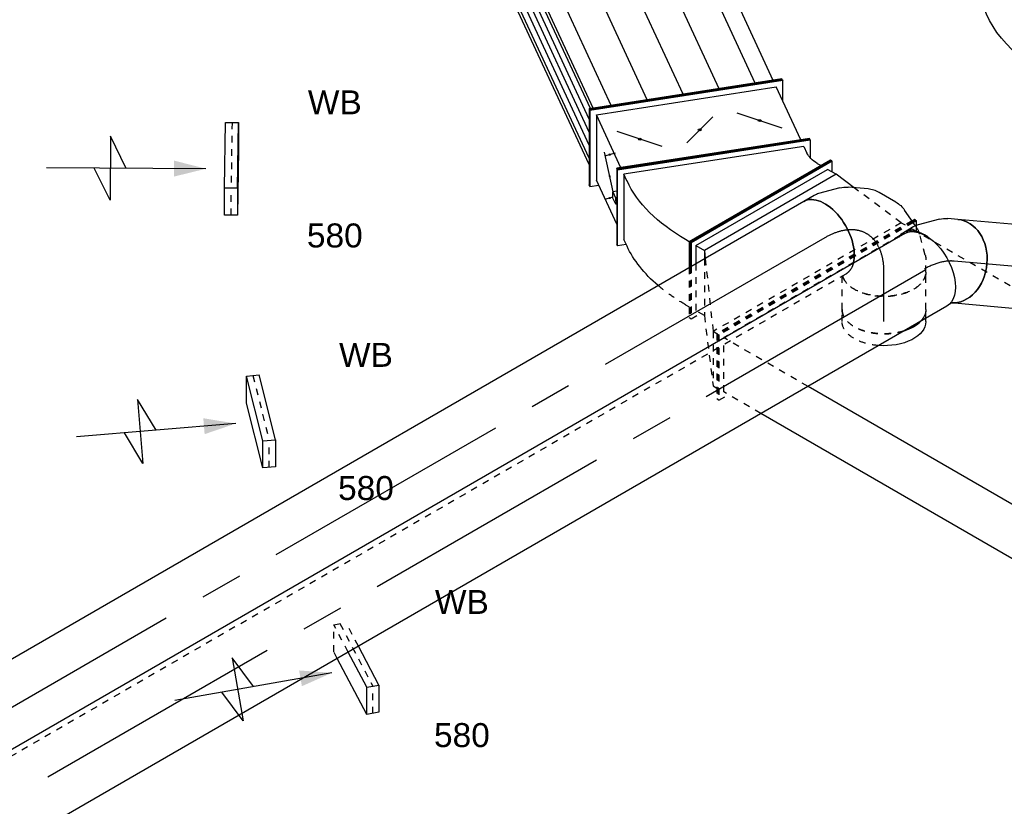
# Model space of a CAD drawing. Extents: x -132501 to 411300, y -42818 to 427495.
# Tile 136 of 256: x -408 to 3292, y 75901 to 78855. Entities that reach past the tile are written whole.
import ezdxf
from ezdxf.enums import TextEntityAlignment as Align

# ---------------------------------------------------------------- set-up
doc = ezdxf.new("R2010")
doc.units = 0
doc.header["$LTSCALE"] = 50
doc.linetypes.add('CENTER2', pattern=[28.575, 19.05, -3.175, 3.175, -3.175])
doc.linetypes.add('STREEPJES', pattern=[0.1, 0.05, -0.05])
doc.layers.get('0').update_dxf_attribs({"linetype": 'CONTINUOUS'})
for name, color, linetype in [('WL570---_RETOUR', 112, 'CONTINUOUS'), ('WL570---_RETOUR_HL', 8, 'CONTINUOUS'), ('WL570---_RETOUR_RST', 2, 'CONTINUOUS'), ('WL570---_RETOUR_RST_HL', 1, 'CONTINUOUS'), ('WL570---_TOEVOER', 3, 'CONTINUOUS'), ('WL570---_TOEVOER_HL', 8, 'CONTINUOUS'), ('WM570---_RETOUR_PR', 1, 'CONTINUOUS'), ('WM570---_RETOUR_RST_PR', 1, 'CONTINUOUS'), ('WM570---_TOEVOER_PR', 1, 'CONTINUOUS')]:
    doc.layers.add(name, color=color, linetype=linetype)
doc.styles.add('BURO-018', font='ARIAL.TTF', dxfattribs={"height": 63})

# ---------------------------------------------------------------- blocks, each defined once
blk = doc.blocks.new('*U1727')
at = {"color": 2, "ltscale": 10}
for p, q in [((-489.1, 412.3, 11313), (-486, 412.3, 11313)), ((-229.8, 292, 11313), (-489.1, 412.3, 11313)), ((-226.8, 292, 11313), (-486, 412.3, 11313)), ((430.1, 412.3, 11313), (420.8, 380.2, 11313)), ((433.2, 412.3, 11313), (430.1, 412.3, 11313)), ((689.3, 292, 11313), (430.1, 412.3, 11313)), ((692.4, 292, 11313), (433.2, 412.3, 11313)), ((-416.9, 380.2, 11313), (441.8, 380.2, 11313)), ((441.8, 380.2, 11313), (664, 277.1, 11313)), ((-394.7, 369.9, 11313), (464, 369.9, 11313)), ((-350.2, 349.3, 11313), (508.5, 349.3, 11313)), ((-305.8, 328.7, 11313), (552.9, 328.7, 11313)), ((-261.4, 308.1, 11313), (597.4, 308.1, 11313)), ((-433.2, -412.3, 11313), (-229.8, 292, 11313)), ((-430.1, -412.3, 11313), (-226.8, 292, 11313)), ((-231.1, 277.1, 11313), (664, 277.1, 11313)), ((-229.8, 292, 11313), (-226.8, 292, 11313)), ((-228.1, 287.4, 11313), (641.8, 287.4, 11313)), ((474.2, -380.2, 11313), (664, 277.1, 11313)), ((486, -412.3, 11313), (689.3, 292, 11313)), ((489.1, -412.3, 11313), (692.4, 292, 11313)), ((692.4, 292, 11313), (689.3, 292, 11313)), ((-250, 211.4, 11313), (645, 211.4, 11313)), ((-288, 79.9, 11313), (607.1, 79.9, 11313)), ((-325.9, -51.6, 11313), (569.1, -51.6, 11313)), ((-363.9, -183, 11313), (531.2, -183, 11313)), ((-401.8, -314.5, 11313), (493.2, -314.5, 11313)), ((-420.8, -380.2, 11313), (474.2, -380.2, 11313)), ((416.9, -380.2, 11313), (486, -412.3, 11313)), ((-433.2, -412.3, 11313), (-430.1, -412.3, 11313)), ((489.1, -412.3, 11313), (486, -412.3, 11313))]:
    blk.add_line(p, q, dxfattribs=at)
at = {"layer": 'WM570---_TOEVOER_PR', "color": 1, "style": 'BURO-018'}
blk.add_attdef('POSNR', text='', height=90, dxfattribs=at).set_placement((0, 0), align=Align.MIDDLE)
blk = doc.blocks.new('*U1794')
at = {"ltscale": 10}
blk.add_hatch(color=0, dxfattribs=at).paths.add_polyline_path([(93.2, 0), (213.2, 30), (213.2, -30)])
at = {"color": 0, "ltscale": 10}
for p, q in [((-72.8, 76, 12378.8), (-55.1, 176.6, 12378.8)), ((-55.1, 176.6, 12378.8), (-8.5, 176.6, 12378.8)), ((-8.5, 176.6, 12378.8), (-26.1, 76, 12378.8)), ((-8.5, 176.6, 12378.8), (64.4, -50, 12378.8)), ((453.2, -120, 12378.8), (453.2, 120, 12378.8)), ((453.2, 120, 12378.8), (513.2, 0, 12378.8)), ((-72.8, 76, 12378.8), (-22.1, -81.5, 12378.8)), ((-26.1, 76, 12378.8), (-72.8, 76, 12378.8)), ((-26.1, 76, 12378.8), (19.6, -66.3, 12378.8)), ((93.2, 0, 12378.8), (693.2, 0, 12378.8)), ((393.2, 0, 12378.8), (453.2, -120, 12378.8))]:
    blk.add_line(p, q, dxfattribs=at)
at = {"color": 8, "linetype": 'STREEPJES', "ltscale": 10}
for p, q in [((-31.8, 176.6, 12378.8), (-49.4, 76, 12378.8)), ((31.8, -176.6, 12378.8), (-49.4, 76, 12378.8)), ((19.6, -66.3, 12378.8), (55.1, -176.6, 12378.8)), ((64.4, -50, 12378.8), (72.8, -76, 12378.8)), ((-22.1, -81.5, 12378.8), (8.5, -176.6, 12378.8)), ((72.8, -76, 12378.8), (55.1, -176.6, 12378.8)), ((55.1, -176.6, 12378.8), (8.5, -176.6, 12378.8))]:
    blk.add_line(p, q, dxfattribs=at)
at = {"layer": 'WL570---_RETOUR_RST_HL', "linetype": 'CENTER2'}
blk.add_circle((0, 0, 12378.8), 0.075, dxfattribs=at)
at = {"layer": 'WL570---_RETOUR_RST', "color": 1, "style": 'BURO-018'}
for tag in ['MC', 'Q']:
    blk.add_attdef(tag, text='', height=90, dxfattribs=at).set_placement((0, 0), align=Align.MIDDLE)
at = {"layer": 'WM570---_RETOUR_RST_PR', "color": 1, "style": 'BURO-018'}
blk.add_attdef('POSNR', text='', height=90, dxfattribs=at).set_placement((0, 0), align=Align.MIDDLE)
blk = doc.blocks.new('*U1796')
at = {"ltscale": 10}
h = blk.add_hatch(color=0, dxfattribs=at)
edge = h.paths.add_edge_path()
edge.add_ellipse((20.8, 363), major_axis=(2.88, -0.83), ratio=0.211325, start_angle=0, end_angle=360)
h = blk.add_hatch(color=0, dxfattribs=at)
edge = h.paths.add_edge_path()
edge.add_ellipse((94.9, 328.7), major_axis=(2.88, -0.83), ratio=0.211325, start_angle=0, end_angle=360)
h = blk.add_hatch(color=0, dxfattribs=at)
edge = h.paths.add_edge_path()
edge.add_ellipse((168.9, 294.3), major_axis=(2.88, -0.83), ratio=0.211325, start_angle=0, end_angle=360)
h = blk.add_hatch(color=0, dxfattribs=at)
edge = h.paths.add_edge_path()
edge.add_ellipse((174.3, 167.6), major_axis=(-2.46, -5.29), ratio=0.57735, start_angle=0, end_angle=360)
h = blk.add_hatch(color=0, dxfattribs=at)
edge = h.paths.add_edge_path()
edge.add_ellipse((111.1, -51.6), major_axis=(-2.46, -5.29), ratio=0.57735, start_angle=0, end_angle=360)
h = blk.add_hatch(color=0, dxfattribs=at)
edge = h.paths.add_edge_path()
edge.add_ellipse((47.8, -270.7), major_axis=(-2.46, -5.29), ratio=0.57735, start_angle=0, end_angle=360)
at = {"color": 0, "ltscale": 10}
for p, q in [((-150.9, 412.3, 10563.4), (-147.8, 412.3, 10563.4)), ((108.3, 292, 10563.4), (-150.9, 412.3, 10563.4)), ((111.4, 292, 10563.4), (-147.8, 412.3, 10563.4)), ((91.9, 412.3, 10563.4), (82.7, 380.2, 10563.4)), ((95, 412.3, 10563.4), (91.9, 412.3, 10563.4)), ((351.2, 292, 10563.4), (91.9, 412.3, 10563.4)), ((354.2, 292, 10563.4), (95, 412.3, 10563.4)), ((-78.7, 380.2, 10563.4), (103.7, 380.2, 10563.4)), ((18.8, 351.1, 10563.4), (24.3, 383.5, 10563.4)), ((325.9, 277.1, 10563.4), (103.7, 380.2, 10563.4)), ((-10.4, 348.5, 10563.4), (-9.2, 352.6, 10563.4)), ((-9.2, 352.6, 10563.4), (15.4, 352.6, 10563.4)), ((13, 342.3, 10563.4), (-9.2, 352.6, 10563.4)), ((11.9, 338.2, 10563.4), (13, 342.3, 10563.4)), ((37.6, 342.3, 10563.4), (13, 342.3, 10563.4)), ((15.4, 352.6, 10563.4), (37.6, 342.3, 10563.4)), ((33.5, 328.1, 10563.4), (37.6, 342.3, 10563.4)), ((37.4, 341.5, 10563.4), (186.4, 308.2, 10563.4)), ((165.5, 273.9, 10563.4), (172.4, 314.7, 10563.4)), ((-95, -412.3, 10563.4), (108.3, 292, 10563.4)), ((-91.9, -412.3, 10563.4), (111.4, 292, 10563.4)), ((107.1, 277.1, 10563.4), (325.9, 277.1, 10563.4)), ((108.3, 292, 10563.4), (111.4, 292, 10563.4)), ((325.9, 277.1, 10563.4), (136.1, -380.2, 10563.4)), ((147.8, -412.3, 10563.4), (351.2, 292, 10563.4)), ((150.9, -412.3, 10563.4), (354.2, 292, 10563.4)), ((354.2, 292, 10563.4), (351.2, 292, 10563.4)), ((113.3, 102.8, 10563.4), (235.4, 232.3, 10563.4)), ((87.4, 13.2, 10563.4), (134.8, -116.3, 10563.4)), ((-13.2, -335.4, 10563.4), (108.9, -205.9, 10563.4)), ((-82.7, -380.2, 10563.4), (136.1, -380.2, 10563.4)), ((78.7, -380.2, 10563.4), (147.8, -412.3, 10563.4)), ((-95, -412.3, 10563.4), (-91.9, -412.3, 10563.4)), ((150.9, -412.3, 10563.4), (147.8, -412.3, 10563.4))]:
    blk.add_line(p, q, dxfattribs=at)
for centre, major_axis, ratio in [((20.8, 363, 10563.4), (2.88, -0.83), 0.211325), ((94.9, 328.7, 10563.4), (2.88, -0.83), 0.211325), ((168.9, 294.3, 10563.4), (2.88, -0.83), 0.211325), ((174.3, 167.6, 10563.4), (-2.46, -5.29), 0.57735), ((111.1, -51.6, 10563.4), (-2.46, -5.29), 0.57735), ((47.8, -270.7, 10563.4), (-2.46, -5.29), 0.57735)]:
    blk.add_ellipse(centre, major_axis=major_axis, ratio=ratio, dxfattribs=at)
at = {"layer": 'WM570---_TOEVOER_PR', "color": 1, "style": 'BURO-018'}
blk.add_attdef('POSNR', text='', height=90, dxfattribs=at).set_placement((0, 0), align=Align.MIDDLE)
blk = doc.blocks.new('*U1797')
at = {"color": 0, "ltscale": 10}
for p, q in [((-128.3, 388.9, 11307.1), (-124.2, 388.9, 11307.1)), ((14.6, 141.4, 11307.1), (-128.3, 388.9, 11307.1)), ((18.7, 141.4, 11307.1), (-124.2, 388.9, 11307.1)), ((-87.5, 353.6, 11307.1), (-103.8, 353.6, 11307.1)), ((304.4, 172.7, 11307.1), (326.1, 185.2, 11307.1)), ((326.1, 185.2, 11307.1), (469, -62.3, 11307.1)), ((424.1, -34.6, 11307.1), (301.7, 177.5, 11307.1)), ((-291.6, -388.9, 11307.1), (14.6, 141.4, 11307.1)), ((-287.5, -388.9, 11307.1), (18.7, 141.4, 11307.1)), ((14.6, 141.4, 11307.1), (18.7, 141.4, 11307.1)), ((18.7, 141.4, 11307.1), (35, 141.4, 11307.1)), ((424.1, -34.6, 11307.1), (437.1, -57.1, 11307.1)), ((469, -62.3, 11307.1), (-180.5, -437.3, 11307.1)), ((470.4, -64.8, 11307.1), (-179.1, -439.8, 11307.1)), ((-169.1, -407.1, 11307.1), (437.1, -57.1, 11307.1)), ((470.4, -64.8, 11307.1), (469, -62.3, 11307.1)), ((-250.8, -353.6, 11307.1), (-267.1, -353.6, 11307.1)), ((-180.5, -437.3, 11307.1), (-227.7, -355.7, 11307.1)), ((-291.6, -388.9, 11307.1), (-287.5, -388.9, 11307.1)), ((-169.1, -407.1, 11307.1), (-182.1, -384.6, 11307.1)), ((-179.1, -439.8, 11307.1), (-180.5, -437.3, 11307.1))]:
    blk.add_line(p, q, dxfattribs=at)
at = {"color": 0, "ltscale": 10, "extrusion": (3.51927e-17, -4.37803e-17, -1)}
for centre, major_axis in [((-434.5, -247.5, 11307.1), (-736.1, -425)), ((-312, -459.6, 11307.1), (-736.1, -425)), ((-312, -459.6, 11307.1), (-129.9, -75))]:
    blk.add_ellipse(centre, major_axis=major_axis, ratio=0.57735, start_param=2.356194, end_param=3.141593, dxfattribs=at)
at = {"color": 8, "linetype": 'STREEPJES', "ltscale": 10, "extrusion": (3.51927e-17, -4.37803e-17, -1)}
blk.add_ellipse((-312, -459.6, 11307.1), major_axis=(-332, -191.7), ratio=0.57735, start_param=2.356194, end_param=3.141593, dxfattribs=at)
at = {"layer": 'WM570---_TOEVOER_PR', "color": 1, "style": 'BURO-018'}
blk.add_attdef('POSNR', text='', height=90, dxfattribs=at).set_placement((0, 0), align=Align.MIDDLE)
blk = doc.blocks.new('*U1808')
at = {"color": 8, "linetype": 'STREEPJES', "ltscale": 10}
for p, q in [((112.3, 477.3, 9853.3), (111.7, 476.4, 9853.3)), ((112.3, 477.3, 9853.3), (116.4, 477.3, 9853.3)), ((234.7, 265.2, 9853.3), (112.3, 477.3, 9853.3)), ((238.8, 265.2, 9853.3), (116.4, 477.3, 9853.3)), ((153.1, 441.9, 9853.3), (136.8, 441.9, 9853.3)), ((255.2, 265.2, 9853.3), (153.1, 441.9, 9853.3)), ((313.5, 229.8, 9853.3), (153.1, 441.9, 9853.3)), ((-188.1, -467.2, 9853.3), (234.7, 265.2, 9853.3)), ((-184.9, -468.7, 9853.3), (238.8, 265.2, 9853.3)), ((-153.1, -441.9, 9853.3), (255.2, 265.2, 9853.3)), ((234.7, 265.2, 9853.3), (238.8, 265.2, 9853.3)), ((238.8, 265.2, 9853.3), (255.2, 265.2, 9853.3)), ((418, 42.2, 9853.3), (255.2, 265.2, 9853.3)), ((350.2, 265.2, 9853.3), (329.8, 229.8, 9853.3)), ((354.3, 265.2, 9853.3), (350.2, 265.2, 9853.3)), ((448.4, 95, 9853.3), (350.2, 265.2, 9853.3)), ((450.5, 98.5, 9853.3), (354.3, 265.2, 9853.3)), ((313.5, 229.8, 9853.3), (350.2, 229.8, 9853.3)), ((419.9, 45.5, 9853.3), (313.5, 229.8, 9853.3)), ((438.2, 77.3, 9853.3), (350.2, 229.8, 9853.3)), ((-153.1, -441.9, 9853.3), (-169.4, -441.9, 9853.3)), ((-153.1, -441.9, 9853.3), (65.9, -467.5, 9853.3))]:
    blk.add_line(p, q, dxfattribs=at)
at = {"color": 0, "ltscale": 10}
for p, q in [((472.7, 17.7, 9853.3), (438.2, 77.3, 9853.3)), ((493.1, 17.7, 9853.3), (448.4, 95, 9853.3)), ((497.2, 17.7, 9853.3), (450.5, 98.5, 9853.3)), ((435.9, 17.7, 9853.3), (418, 42.2, 9853.3)), ((435.9, 17.7, 9853.3), (419.9, 45.5, 9853.3)), ((150.2, -477.3, 9853.3), (435.9, 17.7, 9853.3)), ((472.7, 17.7, 9853.3), (186.9, -477.3, 9853.3)), ((186.9, -512.7, 9853.3), (493.1, 17.7, 9853.3)), ((191, -512.7, 9853.3), (497.2, 17.7, 9853.3)), ((472.7, 17.7, 9853.3), (435.9, 17.7, 9853.3)), ((497.2, 17.7, 9853.3), (493.1, 17.7, 9853.3)), ((-194.4, -476.4, 9853.3), (-193.9, -477.3, 9853.3)), ((-193.9, -477.3, 9853.3), (-188.1, -467.2, 9853.3)), ((-193.9, -477.3, 9853.3), (-189.8, -477.3, 9853.3)), ((-189.8, -477.3, 9853.3), (-184.9, -468.7, 9853.3)), ((65.9, -467.5, 9853.3), (150.2, -477.3, 9853.3)), ((150.2, -477.3, 9853.3), (186.9, -477.3, 9853.3)), ((166.5, -477.3, 9853.3), (186.9, -512.7, 9853.3)), ((191, -512.7, 9853.3), (186.9, -512.7, 9853.3))]:
    blk.add_line(p, q, dxfattribs=at)
at = {"layer": 'WM570---_RETOUR_PR', "color": 1, "style": 'BURO-018'}
blk.add_attdef('POSNR', text='', height=90, dxfattribs=at).set_placement((0, 0), align=Align.MIDDLE)
blk = doc.blocks.new('*U1809')
at = {"color": 8, "linetype": 'STREEPJES', "ltscale": 10}
for p, q in [((-68.6, 388.9, 10260.6), (-64.5, 388.9, 10260.6)), ((27.6, 222.3, 10260.6), (-68.6, 388.9, 10260.6)), ((29.7, 225.8, 10260.6), (-64.5, 388.9, 10260.6)), ((-27.7, 353.6, 10260.6), (-44.1, 353.6, 10260.6))]:
    blk.add_line(p, q, dxfattribs=at)
at = {"color": 0, "ltscale": 10}
for p, q in [((272.8, 273, 10260.6), (295.4, 257.1, 10260.6)), ((278.2, 269.2, 10260.6), (304.3, 290.1, 10260.6)), ((306.8, 288.3, 10260.6), (304.3, 290.1, 10260.6)), ((304.3, 290.1, 10260.6), (447.1, 42.6, 10260.6)), ((306.8, 288.3, 10260.6), (449.7, 40.9, 10260.6)), ((74.3, 141.4, 10260.6), (27.6, 222.3, 10260.6)), ((78.4, 141.4, 10260.6), (29.7, 225.8, 10260.6)), ((417.9, 45, 10260.6), (295.4, 257.1, 10260.6)), ((-231.9, -388.9, 10260.6), (74.3, 141.4, 10260.6)), ((-227.8, -388.9, 10260.6), (78.4, 141.4, 10260.6)), ((74.3, 141.4, 10260.6), (78.4, 141.4, 10260.6)), ((78.4, 141.4, 10260.6), (94.7, 141.4, 10260.6)), ((447.1, 42.6, 10260.6), (-124.2, -416.7, 10260.6)), ((449.7, 40.9, 10260.6), (-121.7, -418.4, 10260.6)), ((-115.4, -383.7, 10260.6), (417.9, 45, 10260.6)), ((395.3, 60.9, 10260.6), (417.9, 45, 10260.6)), ((449.7, 40.9, 10260.6), (447.1, 42.6, 10260.6)), ((-191, -353.6, 10260.6), (-207.4, -353.6, 10260.6)), ((-124.2, -416.7, 10260.6), (-158, -358.2, 10260.6)), ((-115.4, -383.7, 10260.6), (-138, -367.8, 10260.6)), ((-231.9, -388.9, 10260.6), (-227.8, -388.9, 10260.6)), ((-121.7, -418.4, 10260.6), (-124.2, -416.7, 10260.6))]:
    blk.add_line(p, q, dxfattribs=at)
at = {"color": 8, "linetype": 'STREEPJES', "ltscale": 10, "extrusion": (3.51927e-17, -4.37803e-17, -1)}
blk.add_ellipse((-374.8, -247.5, 10260.6), major_axis=(-736.1, -425), ratio=0.57735, start_param=2.356194, end_param=2.546333, dxfattribs=at)
at = {"color": 0, "ltscale": 10, "extrusion": (3.51927e-17, -4.37803e-17, -1)}
for centre, major_axis, start_param in [((-374.8, -247.5, 10260.6), (-736.1, -425), 2.546333), ((-252.3, -459.6, 10260.6), (-736.1, -425), 2.356194), ((-252.3, -459.6, 10260.6), (-129.9, -75), 2.356194)]:
    blk.add_ellipse(centre, major_axis=major_axis, ratio=0.57735, start_param=start_param, end_param=2.879793, dxfattribs=at)
at = {"layer": 'WM570---_RETOUR_PR', "color": 1, "style": 'BURO-018'}
blk.add_attdef('POSNR', text='', height=90, dxfattribs=at).set_placement((0, 0), align=Align.MIDDLE)
blk = doc.blocks.new('*U1815')
at = {"color": 0, "ltscale": 10}
for p, q in [((153.1, 477.3, 8389.9), (157.2, 477.3, 8389.9)), ((275.6, 265.2, 8389.9), (153.1, 477.3, 8389.9)), ((279.7, 265.2, 8389.9), (157.2, 477.3, 8389.9)), ((177.6, 441.9, 8389.9), (2014.9, 441.9, 8389.9)), ((-153.1, -477.3, 8389.9), (275.6, 265.2, 8389.9)), ((-149, -477.3, 8389.9), (279.7, 265.2, 8389.9)), ((275.6, 265.2, 8389.9), (279.7, 265.2, 8389.9)), ((279.7, 265.2, 8389.9), (1912.9, 265.2, 8389.9)), ((-128.6, -441.9, 8389.9), (1243.9, -441.9, 8389.9)), ((-153.1, -477.3, 8389.9), (-149, -477.3, 8389.9)), ((1861.8, -462.1, 8389.9), (1870.6, -477.3, 8389.9)), ((1870.6, -477.3, 8389.9), (1877.5, -465.3, 8389.9)), ((1874.7, -477.3, 8389.9), (1870.6, -477.3, 8389.9)), ((1874.7, -477.3, 8389.9), (1880.7, -466.8, 8389.9))]:
    blk.add_line(p, q, dxfattribs=at)
at = {"color": 8, "linetype": 'STREEPJES', "ltscale": 10}
for p, q in [((2176.8, 477.3, 8389.9), (2156.4, 441.9, 8389.9)), ((2180.9, 477.3, 8389.9), (2176.8, 477.3, 8389.9)), ((2299.2, 265.2, 8389.9), (2176.8, 477.3, 8389.9)), ((2303.3, 265.2, 8389.9), (2180.9, 477.3, 8389.9)), ((2014.9, 441.9, 8389.9), (2176.8, 441.9, 8389.9)), ((2176.8, 441.9, 8389.9), (2278.8, 265.2, 8389.9)), ((1870.6, -441.9, 8389.9), (2278.8, 265.2, 8389.9)), ((1877.5, -465.3, 8389.9), (2299.2, 265.2, 8389.9)), ((1880.7, -466.8, 8389.9), (2303.3, 265.2, 8389.9)), ((1912.9, 265.2, 8389.9), (2278.8, 265.2, 8389.9)), ((2303.3, 265.2, 8389.9), (2299.2, 265.2, 8389.9)), ((1243.9, -441.9, 8389.9), (1870.6, -441.9, 8389.9)), ((1850.2, -441.9, 8389.9), (1861.8, -462.1, 8389.9))]:
    blk.add_line(p, q, dxfattribs=at)
at = {"layer": 'WM570---_RETOUR_PR', "color": 1, "style": 'BURO-018'}
blk.add_attdef('POSNR', text='', height=90, dxfattribs=at).set_placement((0, 0), align=Align.MIDDLE)
blk = doc.blocks.new('*U1816')
at = {"color": 8, "linetype": 'STREEPJES', "ltscale": 10}
for p, q in [((0, 157.5, 9545.5), (44.8, 157.5, 9545.5)), ((12.3, -157.5, 9545.5), (44.8, -157.5, 9545.5))]:
    blk.add_line(p, q, dxfattribs=at)
at = {"color": 0, "ltscale": 10}
blk.add_line((0, -157.5, 9545.5), (12.3, -157.5, 9545.5), dxfattribs=at)
at = {"color": 8, "linetype": 'STREEPJES', "ltscale": 10, "extrusion": (5.55112e-17, 5.55112e-17, -1)}
blk.add_ellipse((0, 0, 9545.5), major_axis=(0, -157.5), ratio=0.57735, start_param=1.698146, end_param=3.141593, dxfattribs=at)
at = {"color": 8, "linetype": 'STREEPJES', "ltscale": 10}
for start_param, end_param in [(3.141593, 5.214514), (5.78106, 6.283185)]:
    blk.add_ellipse((44.8, 0, 9545.5), major_axis=(0, -157.5), ratio=0.57735, start_param=start_param, end_param=end_param, dxfattribs=at)
at = {"color": 0, "ltscale": 10, "extrusion": (5.55112e-17, 5.55112e-17, -1)}
blk.add_ellipse((0, 0, 9545.5), major_axis=(0, -157.5), ratio=0.57735, start_param=0, end_param=1.698146, dxfattribs=at)
at = {"color": 0, "ltscale": 10}
blk.add_ellipse((44.8, 0, 9545.5), major_axis=(0, -157.5), ratio=0.57735, start_param=5.214514, end_param=5.78106, dxfattribs=at)
at = {"layer": 'WL570---_RETOUR_HL', "linetype": 'CENTER2'}
blk.add_line((0, 0, 9545.5), (44.8, 0, 9545.5), dxfattribs=at)
at = {"layer": 'WM570---_RETOUR_PR', "color": 1, "style": 'BURO-018'}
blk.add_attdef('POSNR', text='', height=90, dxfattribs=at).set_placement((0, 0), align=Align.MIDDLE)
blk = doc.blocks.new('*U1817')
at = {"color": 8, "linetype": 'STREEPJES', "ltscale": 10}
for p, q in [((0, 157.5, 9513.8), (125.3, 157.5, 9513.8)), ((0, -157.5, 9513.8), (140.9, -157.5, 9513.8))]:
    blk.add_line(p, q, dxfattribs=at)
at = {"color": 8, "linetype": 'STREEPJES', "ltscale": 10, "extrusion": (5.55112e-17, 5.55112e-17, -1)}
for start_param, end_param in [(1.068671, 3.141593), (0, 0.502125)]:
    blk.add_ellipse((0, 0, 9513.8), major_axis=(0, -157.5), ratio=0.57735, start_param=start_param, end_param=end_param, dxfattribs=at)
at = {"color": 8, "linetype": 'STREEPJES', "ltscale": 10}
blk.add_ellipse((140.9, 0, 9513.8), major_axis=(0, -157.5), ratio=0.57735, start_param=3.301141, end_param=6.283185, dxfattribs=at)
at = {"color": 0, "ltscale": 10, "extrusion": (5.55112e-17, 5.55112e-17, -1)}
blk.add_ellipse((0, 0, 9513.8), major_axis=(0, -157.5), ratio=0.57735, start_param=0.502125, end_param=1.068671, dxfattribs=at)
at = {"layer": 'WL570---_RETOUR_HL', "linetype": 'CENTER2'}
blk.add_line((0, 0, 9513.8), (140.9, 0, 9513.8), dxfattribs=at)
at = {"layer": 'WM570---_RETOUR_PR', "color": 1, "style": 'BURO-018'}
blk.add_attdef('POSNR', text='', height=90, dxfattribs=at).set_placement((0, 0), align=Align.MIDDLE)
blk = doc.blocks.new('*U1818')
at = {"color": 0, "ltscale": 10}
for p, q in [((30.7, 261.8, 9232.3), (7.8, 301.5, 9232.3)), ((58.7, 166, 9232.3), (37.4, 245.7, 9232.3)), ((54.8, 60, 9232.3), (61.5, 134.7, 9232.3)), ((5.4, -44.6, 9232.3), (41.4, 17.6, 9232.3)), ((-83.5, -118.9, 9232.3), (-24.6, -77.5, 9232.3))]:
    blk.add_line(p, q, dxfattribs=at)
at = {"color": 8, "linetype": 'STREEPJES', "ltscale": 10}
for p, q in [((-194.1, -155.2, 9232.3), (-114.4, -133.9, 9232.3)), ((-85.9, -120.6, 9232.3), (-83.5, -118.9, 9232.3)), ((-257.2, -157.5, 9232.3), (-211.4, -157.5, 9232.3))]:
    blk.add_line(p, q, dxfattribs=at)
at = {"color": 0, "ltscale": 10}
for centre, major_axis, ratio, start_param, end_param in [((-128.6, 222.7, 9232.3), (136.4, 78.7), 0.57735, 3.661151, 6.283185), ((-111.7, 193.4, 9232.3), (146.2, 60.6), 0.646887, 6.198226, 6.368145), ((-101, 86, 9232.3), (151.4, -47.9), 0.803023, 6.107746, 6.458625)]:
    blk.add_ellipse(centre, major_axis=major_axis, ratio=ratio, start_param=start_param, end_param=end_param, dxfattribs=at)
at = {"color": 8, "linetype": 'STREEPJES', "ltscale": 10, "extrusion": (5.55112e-17, 1.11022e-16, -1)}
for centre, major_axis, ratio, start_param, end_param in [((-257.2, 0, 9232.3), (0, -157.5), 0.57735, 0, 2.982045), ((-223.3, 0, 9232.3), (20.7, -156.9), 0.646887, 6.198226, 6.368145)]:
    blk.add_ellipse(centre, major_axis=major_axis, ratio=ratio, start_param=start_param, end_param=end_param, dxfattribs=at)
at = {"color": 0, "ltscale": 10, "extrusion": (5.55112e-17, 1.11022e-16, -1)}
for centre, major_axis, ratio, start_param, end_param in [((-96.5, 136.8, 9232.3), (-158, -13.7), 0.750739, 3.009293, 3.273893), ((-125, 44.5, 9232.3), (117.2, -107.2), 0.803023, 6.107746, 6.458625)]:
    blk.add_ellipse(centre, major_axis=major_axis, ratio=ratio, start_param=start_param, end_param=end_param, dxfattribs=at)
at = {"color": 8, "linetype": 'STREEPJES', "ltscale": 10}
for centre, major_axis, ratio, start_param, end_param in [((-128.6, 222.7, 9232.3), (136.4, 78.7), 0.57735, 3.141593, 3.661151), ((-166.7, 15.2, 9232.3), (-67.1, 143.6), 0.750739, 3.009293, 3.273893)]:
    blk.add_ellipse(centre, major_axis=major_axis, ratio=ratio, start_param=start_param, end_param=end_param, dxfattribs=at)
at = {"layer": 'WL570---_RETOUR_HL', "linetype": 'CENTER2'}
blk.add_ellipse((-385.8, 222.7, 9232.3), major_axis=(-272.8, 157.5), ratio=0.57735, start_param=2.356194, end_param=3.926991, dxfattribs=at)
at = {"layer": 'WM570---_RETOUR_PR', "color": 1, "style": 'BURO-018'}
blk.add_attdef('POSNR', text='', height=90, dxfattribs=at).set_placement((0, 0), align=Align.MIDDLE)
blk = doc.blocks.new('*U1823')
at = {"color": 0, "ltscale": 10}
for p, q in [((0, 157.5, 9631.7), (490.2, 157.5, 9631.7)), ((0, -157.5, 9631.7), (492.6, -157.5, 9631.7))]:
    blk.add_line(p, q, dxfattribs=at)
at = {"color": 0, "ltscale": 10, "extrusion": (-7.40522e-17, 4.91181e-17, -1)}
blk.add_ellipse((0, 0, 9631.7), major_axis=(0, -157.5), ratio=0.788675, start_param=0, end_param=3.141593, dxfattribs=at)
at = {"color": 0, "ltscale": 10}
blk.add_ellipse((492.6, 0, 9631.7), major_axis=(0, -157.5), ratio=0.788675, start_param=3.161812, end_param=6.283185, dxfattribs=at)
at = {"layer": 'WL570---_TOEVOER_HL', "linetype": 'CENTER2'}
blk.add_line((0, 0, 9631.7), (492.6, 0, 9631.7), dxfattribs=at)
at = {"layer": 'WM570---_TOEVOER_PR', "color": 1, "style": 'BURO-018'}
blk.add_attdef('POSNR', text='', height=90, dxfattribs=at).set_placement((0, 0), align=Align.MIDDLE)
blk = doc.blocks.new('*U1824')
at = {"color": 0, "ltscale": 10}
for p, q in [((-54.4, 157.5, 8933.2), (-52.7, 158.1, 8933.2)), ((109.5, -115.6, 8933.2), (147, -89.2, 8933.2)), ((16.5, -152, 8933.2), (94.1, -123.6, 8933.2)), ((-51.9, -157.5, 8933.2), (-14.4, -157.5, 8933.2))]:
    blk.add_line(p, q, dxfattribs=at)
at = {"color": 0, "ltscale": 10, "extrusion": (-7.4076e-18, 8.29366e-17, -1)}
for centre, major_axis, ratio, start_param, end_param in [((-51.9, 0, 8933.2), (0, -157.5), 0.788675, 0, 3.121373), ((-26.4, 0, 8933.2), (-27.7, 156.1), 0.750739, 3.009293, 3.273893)]:
    blk.add_ellipse(centre, major_axis=major_axis, ratio=ratio, start_param=start_param, end_param=end_param, dxfattribs=at)
at = {"color": 0, "ltscale": 10}
for centre, major_axis, ratio, start_param, end_param in [((56.4, 39.6, 8933.2), (90.6, -128.9), 0.57735, 0, 0.26024), ((56.4, 39.6, 8933.2), (90.6, -128.9), 0.57735, 5.383402, 6.283185), ((28.7, 20.2, 8933.2), (73.3, -140.3), 0.646887, 6.198226, 6.368145)]:
    blk.add_ellipse(centre, major_axis=major_axis, ratio=ratio, start_param=start_param, end_param=end_param, dxfattribs=at)
at = {"layer": 'WL570---_TOEVOER_HL', "linetype": 'CENTER2'}
blk.add_ellipse((33.5, 295.8, 8933.2), major_axis=(132.6, 285.7), ratio=0.57735, start_param=3.403392, end_param=3.926991, dxfattribs=at)
at = {"layer": 'WM570---_TOEVOER_PR', "color": 1, "style": 'BURO-018'}
blk.add_attdef('POSNR', text='', height=90, dxfattribs=at).set_placement((0, 0), align=Align.MIDDLE)
blk = doc.blocks.new('*U1825')
at = {"color": 8, "linetype": 'STREEPJES', "ltscale": 10}
blk.add_line((0, 157.5, 9050.4), (9247.3, 157.5, 9050.4), dxfattribs=at)
at = {"color": 0, "ltscale": 10}
blk.add_line((0, -157.5, 9050.4), (9247.3, -157.5, 9050.4), dxfattribs=at)
at = {"color": 8, "linetype": 'STREEPJES', "ltscale": 10, "extrusion": (4.90704e-17, 3.57679e-17, -1)}
blk.add_ellipse((0, 0, 9050.4), major_axis=(0, -157.5), ratio=0.57735, start_param=2.622034, end_param=3.141593, dxfattribs=at)
at = {"color": 0, "ltscale": 10, "extrusion": (4.90704e-17, 3.57679e-17, -1)}
blk.add_ellipse((0, 0, 9050.4), major_axis=(0, -157.5), ratio=0.57735, start_param=0, end_param=2.622034, dxfattribs=at)
at = {"layer": 'WL570---_RETOUR_HL', "linetype": 'CENTER2'}
blk.add_line((0, 0, 9050.4), (9247.3, 0, 9050.4), dxfattribs=at)
at = {"layer": 'WM570---_RETOUR_PR', "color": 1, "style": 'BURO-018'}
blk.add_attdef('POSNR', text='', height=90, dxfattribs=at).set_placement((0, 0), align=Align.MIDDLE)
blk = doc.blocks.new('*U1828')
at = {"color": 0, "ltscale": 10}
for p, q in [((0, 157.5, 8880.2), (8549.3, 157.5, 8880.2)), ((0, -157.5, 8880.2), (8549.3, -157.5, 8880.2))]:
    blk.add_line(p, q, dxfattribs=at)
at = {"color": 0, "ltscale": 10, "extrusion": (4.90704e-17, 3.57679e-17, -1)}
blk.add_ellipse((0, 0, 8880.2), major_axis=(0, -157.5), ratio=0.57735, start_param=0, end_param=3.141593, dxfattribs=at)
at = {"layer": 'WL570---_TOEVOER_HL', "linetype": 'CENTER2'}
blk.add_line((0, 0, 8880.2), (8569.9, 0, 8880.2), dxfattribs=at)
at = {"layer": 'WM570---_TOEVOER_PR', "color": 1, "style": 'BURO-018'}
blk.add_attdef('POSNR', text='', height=90, dxfattribs=at).set_placement((0, 0), align=Align.MIDDLE)
blk = doc.blocks.new('*U1926')
at = {"ltscale": 10}
blk.add_hatch(color=0, dxfattribs=at).paths.add_polyline_path([(95.3, 0), (215.3, 30), (215.3, -30)])
at = {"color": 0, "ltscale": 10}
for p, q in [((-48.2, 72.7, 13690.9), (-39.8, 174.4, 13690.9)), ((-39.8, 174.4, 13690.9), (7.9, 174.4, 13690.9)), ((7.9, 174.4, 13690.9), (-0.6, 72.7, 13690.9)), ((7.9, 174.4, 13690.9), (48.2, -72.7, 13690.9)), ((455.3, -120, 13690.9), (455.3, 120, 13690.9)), ((455.3, 120, 13690.9), (515.3, 0, 13690.9)), ((-48.2, 72.7, 13690.9), (-7.9, -174.4, 13690.9)), ((-0.6, 72.7, 13690.9), (-48.2, 72.7, 13690.9)), ((-0.6, 72.7, 13690.9), (39.8, -174.4, 13690.9)), ((95.3, 0, 13690.9), (695.3, 0, 13690.9)), ((395.3, 0, 13690.9), (455.3, -120, 13690.9)), ((48.2, -72.7, 13690.9), (39.8, -174.4, 13690.9)), ((39.8, -174.4, 13690.9), (-7.9, -174.4, 13690.9))]:
    blk.add_line(p, q, dxfattribs=at)
at = {"color": 8, "linetype": 'STREEPJES', "ltscale": 10}
for p in [(-15.9, 174.4, 13690.9), (15.9, -174.4, 13690.9)]:
    blk.add_line(p, (-24.4, 72.7, 13690.9), dxfattribs=at)
at = {"layer": 'WL570---_RETOUR_RST_HL', "linetype": 'CENTER2'}
blk.add_circle((0, 0, 13690.9), 0.075, dxfattribs=at)
at = {"layer": 'WL570---_RETOUR_RST', "color": 1, "style": 'BURO-018'}
for tag in ['MC', 'Q']:
    blk.add_attdef(tag, text='', height=90, dxfattribs=at).set_placement((0, 0), align=Align.MIDDLE)
at = {"layer": 'WM570---_RETOUR_RST_PR', "color": 1, "style": 'BURO-018'}
blk.add_attdef('POSNR', text='', height=90, dxfattribs=at).set_placement((0, 0), align=Align.MIDDLE)
blk = doc.blocks.new('*U1927')
at = {"ltscale": 10}
blk.add_hatch(color=0, dxfattribs=at).paths.add_polyline_path([(96, 0), (216, 30), (216, -30)])
at = {"color": 0, "ltscale": 10}
for p, q in [((-25.5, -71.7, 15032.2), (-23, 173.7, 15032.2)), ((-23, 173.7, 15032.2), (25, 173.7, 15032.2)), ((-22.5, 71.7, 15032.2), (-23, 173.7, 15032.2)), ((25, 173.7, 15032.2), (25.5, 71.7, 15032.2)), ((456, -120, 15032.2), (456, 120, 15032.2)), ((456, 120, 15032.2), (516, 0, 15032.2)), ((-22.5, 71.7, 15032.2), (-25, -173.7, 15032.2)), ((25.5, 71.7, 15032.2), (-22.5, 71.7, 15032.2)), ((25.5, 71.7, 15032.2), (23, -173.7, 15032.2)), ((96, 0, 15032.2), (696, 0, 15032.2)), ((396, 0, 15032.2), (456, -120, 15032.2)), ((-25, -173.7, 15032.2), (-25.5, -71.7, 15032.2)), ((23, -173.7, 15032.2), (-25, -173.7, 15032.2))]:
    blk.add_line(p, q, dxfattribs=at)
at = {"color": 8, "linetype": 'STREEPJES', "ltscale": 10}
for p in [(1, 173.7, 15032.2), (-1, -173.7, 15032.2)]:
    blk.add_line(p, (1.5, 71.7, 15032.2), dxfattribs=at)
at = {"layer": 'WL570---_RETOUR_RST_HL', "linetype": 'CENTER2'}
blk.add_circle((0, 0, 15032.2), 0.075, dxfattribs=at)
at = {"layer": 'WL570---_RETOUR_RST', "color": 1, "style": 'BURO-018'}
for tag in ['MC', 'Q']:
    blk.add_attdef(tag, text='', height=90, dxfattribs=at).set_placement((0, 0), align=Align.MIDDLE)
at = {"layer": 'WM570---_RETOUR_RST_PR', "color": 1, "style": 'BURO-018'}
blk.add_attdef('POSNR', text='', height=90, dxfattribs=at).set_placement((0, 0), align=Align.MIDDLE)

msp = doc.modelspace()

# ---------------------------------------------------------------- block references
at = {"layer": 'WL570---_RETOUR'}
for name, p, rotation in [('*U1809', (2247.3893, 78104.3944, -10260.585), 149.9999999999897), ('*U1808', (2551.7171, 77785.8037, -9853.331), 149.9999999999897), ('*U1815', (4344.0737, 76750.9862, -8389.878), 149.9999999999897), ('*U1825', (2617.6076, 78035.5769, -9050.4197), 210.0000000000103), ('*U1818', (2840.3463, 78164.1751, -9232.285), 90), ('*U1817', (2840.3463, 77766.0514, -9513.801), 90), ('*U1816', (2840.3463, 77721.2257, -9545.4975), 90)]:
    msp.add_blockref(name, p, dxfattribs=dict(at, rotation=rotation))
at = {"layer": 'WL570---_RETOUR_RST'}
ref = msp.add_blockref('*U1927', (388.5828, 78294.5162, -15032.1979), dxfattribs=dict(at, rotation=179.7151420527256))
ref.add_attrib('Q', '580', dxfattribs={"color": 1, "height": 90, "style": 'BURO-018'}).set_placement((776.6131, 78044.5162), align=Align.MIDDLE)
ref.add_attrib('MC', 'WB', dxfattribs={"color": 1, "height": 90, "style": 'BURO-018'}).set_placement((776.6131, 78544.5162), align=Align.MIDDLE)
ref = msp.add_blockref('*U1926', (499.4431, 77346.0796, -13690.906), dxfattribs=dict(at, rotation=184.7646198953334))
ref.add_attrib('Q', '580', dxfattribs={"color": 1, "height": 90, "style": 'BURO-018'}).set_placement((893.6931, 77096.0796), align=Align.MIDDLE)
ref.add_attrib('MC', 'WB', dxfattribs={"color": 1, "height": 90, "style": 'BURO-018'}).set_placement((893.6931, 77596.0796), align=Align.MIDDLE)
ref = msp.add_blockref('*U1794', (857.7419, 76418.2671, -12378.781), dxfattribs=dict(at, rotation=189.9633330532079))
ref.add_attrib('Q', '580', dxfattribs={"color": 1, "height": 90, "style": 'BURO-018'}).set_placement((1254.2328, 76168.2671), align=Align.MIDDLE)
ref.add_attrib('MC', 'WB', dxfattribs={"color": 1, "height": 90, "style": 'BURO-018'}).set_placement((1254.2328, 76668.2671), align=Align.MIDDLE)
at = {"layer": 'WL570---_TOEVOER'}
for name, p, rotation in [('*U1727', (1902.0026, 78848.5993, -11313.0497), 114.8960906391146), ('*U1797', (3550.1814, 78997.5037, -11307.1259), 149.9999999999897), ('*U1796', (2148.0093, 78318.5284, -10563.4162), 114.8960906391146), ('*U1824', (3051.9012, 77952.7087, -8933.2263), 174.8960906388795), ('*U1828', (2997.5247, 77915.1907, -8880.1679), 210.0000000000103), ('*U1823', (3594.2182, 77904.2709, -9631.677), 174.8960906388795)]:
    msp.add_blockref(name, p, dxfattribs=dict(at, rotation=rotation))

doc.saveas('drawing.dxf')
